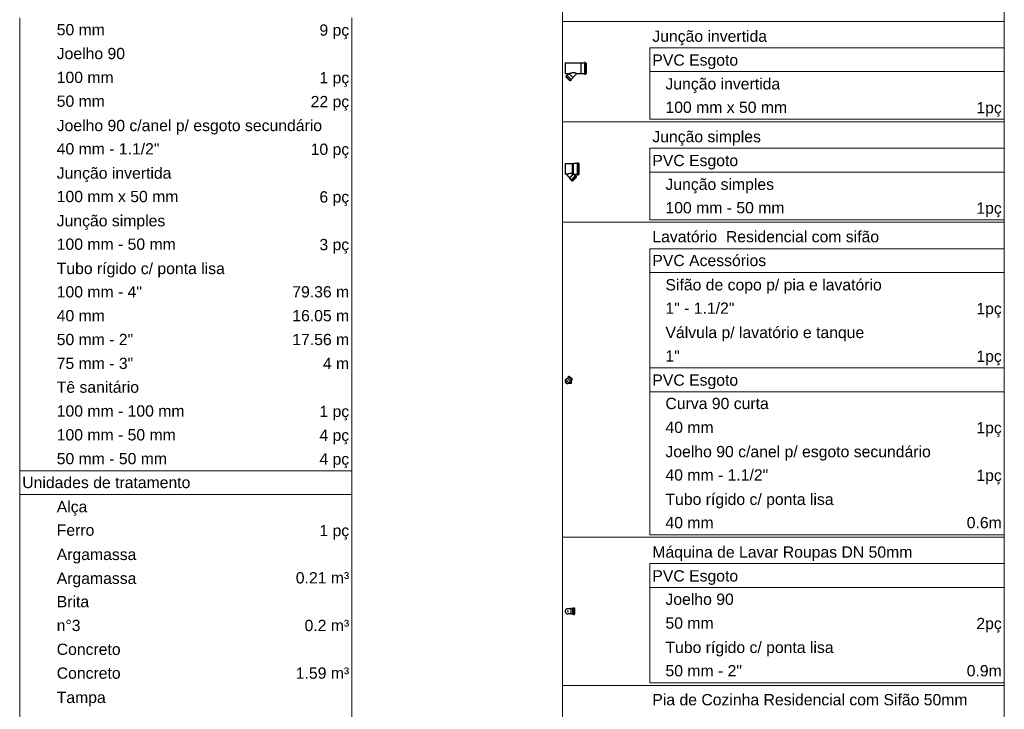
# Model space of a CAD drawing. Header units: millimetres. Extents: x 26 to 1362, y 24 to 358.
# Tile 206 of 256: x 1018 to 1027, y 333 to 340. Entities that reach past the tile are written whole.
import ezdxf

# ---------------------------------------------------------------- set-up
doc = ezdxf.new("R2010")
doc.units = ezdxf.units.MM
doc.layers.add('DI-Tabelas', color=7, linetype='Continuous', lineweight=5)
doc.layers.add('Simbolos', color=5, linetype='Continuous')
doc.layers.add('Simbolos_int', color=2, linetype='Continuous')
doc.styles.add('arial', font='arial.ttf')

msp = doc.modelspace()

# ---------------------------------------------------------------- linework, layer by layer
at = {"layer": 'DI-Tabelas'}
for p, q in [((1023.1608, 339.8953), (1023.1608, 340.8757)), ((1027.4693, 340.8757), (1027.4693, 339.8953)), ((1017.8647, 339.697), (1017.8647, 339.9296)), ((1021.1038, 339.9296), (1021.1038, 339.697)), ((1023.9858, 339.8953), (1023.1608, 339.8953)), ((1023.1608, 338.9149), (1023.1608, 339.8953)), ((1027.4693, 339.8953), (1023.9858, 339.8953)), ((1027.4693, 339.8953), (1027.4693, 338.9149)), ((1017.8647, 339.4644), (1017.8647, 339.697)), ((1021.1038, 339.697), (1021.1038, 339.4644)), ((1027.4693, 339.6377), (1024.0108, 339.6377)), ((1024.0108, 339.4051), (1024.0108, 339.6377)), ((1027.4693, 339.6377), (1027.4693, 339.4051)), ((1017.8647, 339.2318), (1017.8647, 339.4644)), ((1021.1038, 339.4644), (1021.1038, 339.2318)), ((1027.4693, 339.4051), (1024.0108, 339.4051)), ((1024.0108, 339.1725), (1024.0108, 339.4051)), ((1027.4693, 339.4051), (1027.4693, 339.1725)), ((1017.8647, 338.9992), (1017.8647, 339.2318)), ((1021.1038, 339.2318), (1021.1038, 338.9992)), ((1024.0108, 338.9399), (1024.0108, 339.1725)), ((1027.4693, 339.1725), (1027.4693, 338.9399)), ((1017.8647, 338.7666), (1017.8647, 338.9992)), ((1021.1038, 338.9992), (1021.1038, 338.7666)), ((1023.9858, 338.9149), (1023.1608, 338.9149)), ((1023.1608, 337.9345), (1023.1608, 338.9149)), ((1027.4693, 338.9149), (1023.9858, 338.9149)), ((1027.1237, 338.9399), (1024.0108, 338.9399)), ((1027.4693, 338.9399), (1027.1237, 338.9399)), ((1027.4693, 338.9149), (1027.4693, 337.9345)), ((1017.8647, 338.534), (1017.8647, 338.7666)), ((1021.1038, 338.7666), (1021.1038, 338.534)), ((1027.4693, 338.6573), (1024.0108, 338.6573)), ((1024.0108, 338.4247), (1024.0108, 338.6573)), ((1027.4693, 338.6573), (1027.4693, 338.4247)), ((1017.8647, 338.3014), (1017.8647, 338.534)), ((1021.1038, 338.534), (1021.1038, 338.3014)), ((1027.4693, 338.4247), (1024.0108, 338.4247)), ((1024.0108, 338.1921), (1024.0108, 338.4247)), ((1027.4693, 338.4247), (1027.4693, 338.1921)), ((1017.8647, 338.0688), (1017.8647, 338.3014)), ((1021.1038, 338.3014), (1021.1038, 338.0688)), ((1024.0108, 337.9595), (1024.0108, 338.1921)), ((1027.4693, 338.1921), (1027.4693, 337.9595)), ((1017.8647, 337.8362), (1017.8647, 338.0688)), ((1021.1038, 338.0688), (1021.1038, 337.8362)), ((1023.9858, 337.9345), (1023.1608, 337.9345)), ((1023.1608, 334.8607), (1023.1608, 337.9345)), ((1027.4693, 337.9345), (1023.9858, 337.9345)), ((1027.1237, 337.9595), (1024.0108, 337.9595)), ((1027.4693, 337.9595), (1027.1237, 337.9595)), ((1027.4693, 337.9345), (1027.4693, 334.8607)), ((1017.8647, 337.6036), (1017.8647, 337.8362)), ((1021.1038, 337.8362), (1021.1038, 337.6036)), ((1017.8647, 337.371), (1017.8647, 337.6036)), ((1021.1038, 337.6036), (1021.1038, 337.371)), ((1027.4693, 337.6769), (1024.0108, 337.6769)), ((1024.0108, 337.4443), (1024.0108, 337.6769)), ((1027.4693, 337.6769), (1027.4693, 337.4443)), ((1027.4693, 337.4443), (1024.0108, 337.4443)), ((1024.0108, 337.2117), (1024.0108, 337.4443)), ((1027.4693, 337.4443), (1027.4693, 337.2117)), ((1017.8647, 337.1384), (1017.8647, 337.371)), ((1021.1038, 337.371), (1021.1038, 337.1384)), ((1017.8647, 336.9058), (1017.8647, 337.1384)), ((1021.1038, 337.1384), (1021.1038, 336.9058)), ((1024.0108, 336.9791), (1024.0108, 337.2117)), ((1027.4693, 337.2117), (1027.4693, 336.9791)), ((1024.0108, 336.7465), (1024.0108, 336.9791)), ((1027.4693, 336.9791), (1027.4693, 336.7465)), ((1017.8647, 336.6732), (1017.8647, 336.9058)), ((1021.1038, 336.9058), (1021.1038, 336.6732)), ((1024.0108, 336.5139), (1024.0108, 336.7465)), ((1027.4693, 336.7465), (1027.4693, 336.5139)), ((1017.8647, 336.4406), (1017.8647, 336.6732)), ((1021.1038, 336.6732), (1021.1038, 336.4406)), ((1026.3786, 336.5139), (1024.0108, 336.5139)), ((1024.0108, 336.2813), (1024.0108, 336.5139)), ((1027.4693, 336.5139), (1026.3786, 336.5139)), ((1027.4693, 336.5139), (1027.4693, 336.2813)), ((1017.8647, 336.208), (1017.8647, 336.4406)), ((1021.1038, 336.4406), (1021.1038, 336.208)), ((1027.4693, 336.2813), (1024.0108, 336.2813)), ((1024.0108, 336.0487), (1024.0108, 336.2813)), ((1027.4693, 336.2813), (1027.4693, 336.0487)), ((1017.8647, 335.9754), (1017.8647, 336.208)), ((1021.1038, 336.208), (1021.1038, 335.9754)), ((1017.8647, 335.7428), (1017.8647, 335.9754)), ((1021.1038, 335.9754), (1021.1038, 335.7428)), ((1024.0108, 335.8161), (1024.0108, 336.0487)), ((1027.4693, 336.0487), (1027.4693, 335.8161)), ((1024.0108, 335.5835), (1024.0108, 335.8161)), ((1027.4693, 335.8161), (1027.4693, 335.5835)), ((1017.8647, 335.5102), (1017.8647, 335.7428)), ((1021.1038, 335.7428), (1021.1038, 335.5102)), ((1018.2008, 335.5102), (1017.8647, 335.5102)), ((1017.8647, 335.2776), (1017.8647, 335.5102)), ((1019.7238, 335.5102), (1018.2008, 335.5102)), ((1021.1038, 335.5102), (1019.7238, 335.5102)), ((1021.1038, 335.5102), (1021.1038, 335.2776)), ((1024.0108, 335.3509), (1024.0108, 335.5835)), ((1027.4693, 335.5835), (1027.4693, 335.3509)), ((1024.0108, 335.1183), (1024.0108, 335.3509)), ((1027.4693, 335.3509), (1027.4693, 335.1183)), ((1021.1038, 335.2776), (1017.8647, 335.2776)), ((1017.8647, 335.045), (1017.8647, 335.2776)), ((1021.1038, 335.2776), (1021.1038, 335.045)), ((1024.0108, 334.8857), (1024.0108, 335.1183)), ((1027.4693, 335.1183), (1027.4693, 334.8857)), ((1017.8647, 334.8124), (1017.8647, 335.045)), ((1021.1038, 335.045), (1021.1038, 334.8124)), ((1023.9858, 334.8607), (1023.1608, 334.8607)), ((1023.1608, 333.4151), (1023.1608, 334.8607)), ((1027.4693, 334.8607), (1023.9858, 334.8607)), ((1026.3786, 334.8857), (1024.0108, 334.8857)), ((1027.4693, 334.8857), (1026.3786, 334.8857)), ((1027.4693, 334.8607), (1027.4693, 333.4151)), ((1017.8647, 334.5798), (1017.8647, 334.8124)), ((1021.1038, 334.8124), (1021.1038, 334.5798)), ((1017.8647, 334.3472), (1017.8647, 334.5798)), ((1021.1038, 334.5798), (1021.1038, 334.3472)), ((1027.4693, 334.6031), (1024.0108, 334.6031)), ((1024.0108, 334.3705), (1024.0108, 334.6031)), ((1027.4693, 334.6031), (1027.4693, 334.3705)), ((1017.8647, 334.1146), (1017.8647, 334.3472)), ((1021.1038, 334.3472), (1021.1038, 334.1146)), ((1027.4693, 334.3705), (1024.0108, 334.3705)), ((1024.0108, 334.1379), (1024.0108, 334.3705)), ((1027.4693, 334.3705), (1027.4693, 334.1379)), ((1017.8647, 333.882), (1017.8647, 334.1146)), ((1021.1038, 334.1146), (1021.1038, 333.882)), ((1024.0108, 333.9053), (1024.0108, 334.1379)), ((1027.4693, 334.1379), (1027.4693, 333.9053)), ((1017.8647, 333.6494), (1017.8647, 333.882)), ((1021.1038, 333.882), (1021.1038, 333.6494)), ((1024.0108, 333.6727), (1024.0108, 333.9053)), ((1027.4693, 333.9053), (1027.4693, 333.6727)), ((1024.0108, 333.4401), (1024.0108, 333.6727)), ((1027.4693, 333.6727), (1027.4693, 333.4401)), ((1017.8647, 333.4168), (1017.8647, 333.6494)), ((1021.1038, 333.6494), (1021.1038, 333.4168)), ((1017.8647, 333.1842), (1017.8647, 333.4168)), ((1021.1038, 333.4168), (1021.1038, 333.1842)), ((1023.9858, 333.4151), (1023.1608, 333.4151)), ((1023.1608, 330.8065), (1023.1608, 333.4151)), ((1027.4693, 333.4151), (1023.9858, 333.4151)), ((1026.3371, 333.4401), (1024.0108, 333.4401)), ((1027.4693, 333.4401), (1026.3371, 333.4401)), ((1027.4693, 333.4151), (1027.4693, 330.8065)), ((1017.8647, 332.9516), (1017.8647, 333.1842)), ((1021.1038, 333.1842), (1021.1038, 332.9516))]:
    msp.add_line(p, q, dxfattribs=at)
at = {"layer": 'Simbolos', "color": 7}
for p, q in [((1023.3376, 339.4867), (1023.1858, 339.4867)), ((1023.1858, 339.4867), (1023.1858, 339.3851)), ((1023.3401, 339.4892), (1023.3376, 339.4867)), ((1023.3719, 339.4892), (1023.3401, 339.4892)), ((1023.3731, 339.4927), (1023.3729, 339.4901)), ((1023.3836, 339.4936), (1023.3741, 339.4936)), ((1023.3846, 339.4928), (1023.3853, 339.4899)), ((1023.3908, 339.4892), (1023.3863, 339.4892)), ((1023.3908, 339.4892), (1023.3908, 339.3827)), ((1023.2233, 339.3851), (1023.1858, 339.3851)), ((1023.1931, 339.3553), (1023.1962, 339.3584)), ((1023.2318, 339.3167), (1023.1931, 339.3553)), ((1023.1948, 339.3623), (1023.1963, 339.3596)), ((1023.1949, 339.3635), (1023.2011, 339.3697)), ((1023.2025, 339.3697), (1023.2045, 339.368)), ((1023.2059, 339.3681), (1023.221, 339.3833)), ((1023.221, 339.3833), (1023.2239, 339.3833)), ((1023.2239, 339.3833), (1023.224, 339.3834)), ((1023.2445, 339.3294), (1023.2597, 339.3446)), ((1023.2597, 339.3474), (1023.2971, 339.3848)), ((1023.2597, 339.3446), (1023.2597, 339.3474)), ((1023.3376, 339.3851), (1023.2978, 339.3851)), ((1023.3401, 339.3827), (1023.3376, 339.3851)), ((1023.3719, 339.3827), (1023.3401, 339.3827)), ((1023.3731, 339.3792), (1023.3729, 339.3818)), ((1023.3836, 339.3783), (1023.3741, 339.3783)), ((1023.3846, 339.379), (1023.3853, 339.3819)), ((1023.3908, 339.3827), (1023.3863, 339.3827)), ((1023.2318, 339.3167), (1023.2348, 339.3197)), ((1023.2387, 339.3184), (1023.236, 339.3199)), ((1023.2399, 339.3185), (1023.2461, 339.3247)), ((1023.2462, 339.3261), (1023.2445, 339.3281)), ((1023.2577, 338.5047), (1023.1858, 338.5047)), ((1023.1858, 338.5047), (1023.1858, 338.4031)), ((1023.258, 338.5049), (1023.186, 338.5049)), ((1023.186, 338.5049), (1023.186, 338.4033)), ((1023.2577, 338.5047), (1023.2579, 338.5062)), ((1023.2608, 338.5062), (1023.2579, 338.5062)), ((1023.258, 338.5049), (1023.2581, 338.5064)), ((1023.2611, 338.5064), (1023.2581, 338.5064)), ((1023.2609, 338.5047), (1023.2608, 338.5062)), ((1023.2671, 338.5047), (1023.2609, 338.5047)), ((1023.2612, 338.5049), (1023.2611, 338.5064)), ((1023.2674, 338.5049), (1023.2612, 338.5049)), ((1023.2696, 338.5071), (1023.2671, 338.5047)), ((1023.2698, 338.5074), (1023.2674, 338.5049)), ((1023.3014, 338.5071), (1023.2696, 338.5071)), ((1023.3017, 338.5074), (1023.2698, 338.5074)), ((1023.3026, 338.5106), (1023.3024, 338.508)), ((1023.3029, 338.5109), (1023.3027, 338.5083)), ((1023.3131, 338.5115), (1023.3036, 338.5115)), ((1023.3133, 338.5118), (1023.3039, 338.5118)), ((1023.3141, 338.5108), (1023.3148, 338.5079)), ((1023.3143, 338.511), (1023.3151, 338.5081)), ((1023.3203, 338.5071), (1023.3158, 338.5071)), ((1023.3205, 338.5074), (1023.3161, 338.5074)), ((1023.3203, 338.5071), (1023.3203, 338.4006)), ((1023.3205, 338.5074), (1023.3205, 338.4009)), ((1023.1947, 338.4031), (1023.1858, 338.4031)), ((1023.195, 338.4033), (1023.186, 338.4033)), ((1023.2293, 338.3684), (1023.1947, 338.4031)), ((1023.2296, 338.3687), (1023.195, 338.4033)), ((1023.296, 338.3763), (1023.2573, 338.3377)), ((1023.2962, 338.3766), (1023.2575, 338.3379)), ((1023.2832, 338.3891), (1023.2734, 338.3989)), ((1023.2834, 338.3894), (1023.2736, 338.3992)), ((1023.3014, 338.4006), (1023.2741, 338.4006)), ((1023.3017, 338.4009), (1023.2743, 338.4009)), ((1023.2866, 338.3907), (1023.2845, 338.389)), ((1023.2868, 338.391), (1023.2848, 338.3893)), ((1023.2941, 338.3845), (1023.2879, 338.3907)), ((1023.2944, 338.3847), (1023.2882, 338.3909)), ((1023.2943, 338.3833), (1023.2927, 338.3806)), ((1023.296, 338.3763), (1023.2929, 338.3794)), ((1023.2945, 338.3835), (1023.293, 338.3809)), ((1023.2962, 338.3766), (1023.2931, 338.3797)), ((1023.3026, 338.3971), (1023.3024, 338.3997)), ((1023.3029, 338.3974), (1023.3027, 338.4)), ((1023.3131, 338.3962), (1023.3036, 338.3962)), ((1023.3133, 338.3965), (1023.3039, 338.3965)), ((1023.3141, 338.397), (1023.3148, 338.3999)), ((1023.3143, 338.3972), (1023.3151, 338.4001)), ((1023.3203, 338.4006), (1023.3158, 338.4006)), ((1023.3205, 338.4009), (1023.3161, 338.4009)), ((1023.2293, 338.3656), (1023.2293, 338.3684)), ((1023.2445, 338.3504), (1023.2293, 338.3656)), ((1023.2296, 338.3659), (1023.2296, 338.3687)), ((1023.2448, 338.3507), (1023.2296, 338.3659)), ((1023.2429, 338.3471), (1023.2446, 338.3491)), ((1023.2491, 338.3395), (1023.2429, 338.3457)), ((1023.2431, 338.3473), (1023.2448, 338.3493)), ((1023.2494, 338.3398), (1023.2432, 338.346)), ((1023.2503, 338.3394), (1023.253, 338.3409)), ((1023.2506, 338.3396), (1023.2533, 338.3411)), ((1023.2573, 338.3377), (1023.2542, 338.3407)), ((1023.2575, 338.3379), (1023.2545, 338.341)), ((1023.1937, 336.3992), (1023.2006, 336.4061)), ((1023.2006, 336.4061), (1023.2071, 336.4126)), ((1023.2172, 336.4247), (1023.2071, 336.4147)), ((1023.2071, 336.4147), (1023.2071, 336.4126)), ((1023.2199, 336.4317), (1023.2165, 336.4283)), ((1023.2165, 336.427), (1023.2172, 336.4261)), ((1023.218, 336.364), (1023.226, 336.364)), ((1023.2211, 336.4319), (1023.2225, 336.4311)), ((1023.2228, 336.37), (1023.2297, 336.3769)), ((1023.2259, 336.4334), (1023.2237, 336.4312)), ((1023.2571, 336.4022), (1023.2259, 336.4334)), ((1023.2272, 336.3628), (1023.226, 336.364)), ((1023.2422, 336.3628), (1023.2272, 336.3628)), ((1023.2297, 336.3769), (1023.2363, 336.3835)), ((1023.2383, 336.3835), (1023.2363, 336.3835)), ((1023.2484, 336.3935), (1023.2383, 336.3835)), ((1023.2432, 336.3618), (1023.2422, 336.3628)), ((1023.2472, 336.3618), (1023.2432, 336.3618)), ((1023.2472, 336.3618), (1023.2472, 336.3924)), ((1023.2506, 336.3928), (1023.2497, 336.3936)), ((1023.2553, 336.3963), (1023.252, 336.3929)), ((1023.2555, 336.3975), (1023.2547, 336.3988)), ((1023.2571, 336.4022), (1023.2549, 336.4)), ((1023.2397, 334.1633), (1023.2145, 334.1633)), ((1023.2415, 334.1651), (1023.2397, 334.1633)), ((1023.2583, 334.1651), (1023.2415, 334.1651)), ((1023.2585, 334.1653), (1023.2583, 334.1651)), ((1023.2632, 334.1653), (1023.2585, 334.1653)), ((1023.2644, 334.1688), (1023.2642, 334.1662)), ((1023.2742, 334.1697), (1023.2654, 334.1697)), ((1023.2752, 334.169), (1023.276, 334.166)), ((1023.2813, 334.1653), (1023.2769, 334.1653)), ((1023.2813, 334.1106), (1023.2813, 334.1653)), ((1023.2397, 334.1126), (1023.2145, 334.1126)), ((1023.2415, 334.1108), (1023.2397, 334.1126)), ((1023.2583, 334.1108), (1023.2415, 334.1108)), ((1023.2585, 334.1106), (1023.2583, 334.1108)), ((1023.2632, 334.1106), (1023.2585, 334.1106)), ((1023.2644, 334.107), (1023.2642, 334.1097)), ((1023.2742, 334.1061), (1023.2654, 334.1061)), ((1023.2752, 334.1069), (1023.276, 334.1098)), ((1023.2813, 334.1106), (1023.2769, 334.1106))]:
    msp.add_line(p, q, dxfattribs=at)
for points in [[(1023.3719, 339.4892), (1023.3721, 339.4892), (1023.3722, 339.4892), (1023.3724, 339.4893), (1023.3725, 339.4894), (1023.3726, 339.4895), (1023.3727, 339.4896), (1023.3728, 339.4898), (1023.3729, 339.4899), (1023.3729, 339.4901)], [(1023.3741, 339.4936), (1023.374, 339.4936), (1023.3738, 339.4935), (1023.3737, 339.4934), (1023.3735, 339.4934), (1023.3734, 339.4932), (1023.3733, 339.4931), (1023.3732, 339.493), (1023.3732, 339.4928), (1023.3731, 339.4927)], [(1023.3846, 339.4928), (1023.3845, 339.493), (1023.3844, 339.4931), (1023.3844, 339.4932), (1023.3843, 339.4933), (1023.3841, 339.4934), (1023.384, 339.4935), (1023.3839, 339.4935), (1023.3837, 339.4936), (1023.3836, 339.4936)], [(1023.3853, 339.4899), (1023.3854, 339.4898), (1023.3855, 339.4896), (1023.3855, 339.4895), (1023.3856, 339.4894), (1023.3858, 339.4893), (1023.3859, 339.4893), (1023.386, 339.4892), (1023.3862, 339.4892), (1023.3863, 339.4892)], [(1023.1949, 339.3635), (1023.1948, 339.3634), (1023.1948, 339.3633), (1023.1947, 339.3631), (1023.1947, 339.363), (1023.1946, 339.3628), (1023.1946, 339.3627), (1023.1947, 339.3625), (1023.1947, 339.3624), (1023.1948, 339.3623)], [(1023.1962, 339.3584), (1023.1962, 339.3585), (1023.1963, 339.3586), (1023.1964, 339.3588), (1023.1964, 339.3589), (1023.1964, 339.3591), (1023.1964, 339.3592), (1023.1964, 339.3593), (1023.1964, 339.3595), (1023.1963, 339.3596)], [(1023.2025, 339.3697), (1023.2023, 339.3698), (1023.2022, 339.3699), (1023.202, 339.37), (1023.2019, 339.37), (1023.2017, 339.37), (1023.2015, 339.3699), (1023.2014, 339.3699), (1023.2013, 339.3698), (1023.2011, 339.3697)], [(1023.2045, 339.368), (1023.2046, 339.368), (1023.2048, 339.3679), (1023.2049, 339.3678), (1023.2051, 339.3678), (1023.2053, 339.3678), (1023.2054, 339.3679), (1023.2056, 339.3679), (1023.2057, 339.368), (1023.2059, 339.3681)], [(1023.224, 339.3834), (1023.2241, 339.3835), (1023.2241, 339.3836), (1023.2242, 339.3837), (1023.2242, 339.3839), (1023.2243, 339.384), (1023.2243, 339.3841), (1023.2243, 339.3842), (1023.2242, 339.3844), (1023.2242, 339.3845), (1023.2241, 339.3846), (1023.2241, 339.3847), (1023.224, 339.3848), (1023.2239, 339.3849), (1023.2238, 339.385), (1023.2237, 339.385), (1023.2235, 339.3851), (1023.2234, 339.3851), (1023.2233, 339.3851)], [(1023.2978, 339.3851), (1023.2977, 339.3851), (1023.2976, 339.3851), (1023.2975, 339.3851), (1023.2975, 339.3851), (1023.2974, 339.385), (1023.2973, 339.385), (1023.2972, 339.3849), (1023.2972, 339.3849), (1023.2971, 339.3848)], [(1023.3729, 339.3818), (1023.3729, 339.3819), (1023.3728, 339.3821), (1023.3727, 339.3822), (1023.3726, 339.3823), (1023.3725, 339.3825), (1023.3724, 339.3825), (1023.3722, 339.3826), (1023.3721, 339.3827), (1023.3719, 339.3827)], [(1023.3731, 339.3792), (1023.3732, 339.379), (1023.3732, 339.3789), (1023.3733, 339.3787), (1023.3734, 339.3786), (1023.3735, 339.3785), (1023.3737, 339.3784), (1023.3738, 339.3783), (1023.374, 339.3783), (1023.3741, 339.3783)], [(1023.3836, 339.3783), (1023.3837, 339.3783), (1023.3839, 339.3783), (1023.384, 339.3784), (1023.3841, 339.3784), (1023.3843, 339.3785), (1023.3844, 339.3786), (1023.3844, 339.3787), (1023.3845, 339.3789), (1023.3846, 339.379)], [(1023.3863, 339.3827), (1023.3862, 339.3827), (1023.386, 339.3826), (1023.3859, 339.3826), (1023.3858, 339.3825), (1023.3856, 339.3824), (1023.3855, 339.3823), (1023.3855, 339.3822), (1023.3854, 339.3821), (1023.3853, 339.3819)], [(1023.236, 339.3199), (1023.2359, 339.32), (1023.2358, 339.32), (1023.2356, 339.32), (1023.2355, 339.32), (1023.2353, 339.32), (1023.2352, 339.32), (1023.2351, 339.3199), (1023.2349, 339.3198), (1023.2348, 339.3197)], [(1023.2387, 339.3184), (1023.2388, 339.3183), (1023.239, 339.3183), (1023.2391, 339.3182), (1023.2393, 339.3182), (1023.2394, 339.3182), (1023.2395, 339.3183), (1023.2397, 339.3183), (1023.2398, 339.3184), (1023.2399, 339.3185)], [(1023.2445, 339.3294), (1023.2444, 339.3293), (1023.2443, 339.3292), (1023.2443, 339.329), (1023.2442, 339.3289), (1023.2442, 339.3287), (1023.2443, 339.3285), (1023.2443, 339.3284), (1023.2444, 339.3282), (1023.2445, 339.3281)], [(1023.2461, 339.3247), (1023.2462, 339.3248), (1023.2463, 339.325), (1023.2464, 339.3251), (1023.2464, 339.3253), (1023.2464, 339.3255), (1023.2464, 339.3256), (1023.2463, 339.3258), (1023.2463, 339.3259), (1023.2462, 339.3261)], [(1023.3014, 338.5071), (1023.3016, 338.5071), (1023.3017, 338.5072), (1023.3019, 338.5072), (1023.302, 338.5073), (1023.3022, 338.5074), (1023.3023, 338.5076), (1023.3023, 338.5077), (1023.3024, 338.5079), (1023.3024, 338.508)], [(1023.3017, 338.5074), (1023.3018, 338.5074), (1023.302, 338.5074), (1023.3021, 338.5075), (1023.3023, 338.5076), (1023.3024, 338.5077), (1023.3025, 338.5078), (1023.3026, 338.508), (1023.3026, 338.5081), (1023.3027, 338.5083)], [(1023.3036, 338.5115), (1023.3035, 338.5115), (1023.3033, 338.5115), (1023.3032, 338.5114), (1023.303, 338.5113), (1023.3029, 338.5112), (1023.3028, 338.5111), (1023.3027, 338.5109), (1023.3027, 338.5108), (1023.3026, 338.5106)], [(1023.3039, 338.5118), (1023.3037, 338.5118), (1023.3036, 338.5117), (1023.3034, 338.5116), (1023.3033, 338.5116), (1023.3032, 338.5114), (1023.303, 338.5113), (1023.303, 338.5112), (1023.3029, 338.511), (1023.3029, 338.5109)], [(1023.3141, 338.5108), (1023.314, 338.5109), (1023.3139, 338.511), (1023.3139, 338.5112), (1023.3138, 338.5113), (1023.3136, 338.5114), (1023.3135, 338.5114), (1023.3134, 338.5115), (1023.3132, 338.5115), (1023.3131, 338.5115)], [(1023.3143, 338.511), (1023.3143, 338.5112), (1023.3142, 338.5113), (1023.3141, 338.5114), (1023.314, 338.5115), (1023.3139, 338.5116), (1023.3138, 338.5117), (1023.3136, 338.5117), (1023.3135, 338.5118), (1023.3133, 338.5118)], [(1023.3148, 338.5079), (1023.3149, 338.5077), (1023.315, 338.5076), (1023.315, 338.5075), (1023.3151, 338.5074), (1023.3153, 338.5073), (1023.3154, 338.5072), (1023.3155, 338.5072), (1023.3157, 338.5071), (1023.3158, 338.5071)], [(1023.3151, 338.5081), (1023.3151, 338.508), (1023.3152, 338.5078), (1023.3153, 338.5077), (1023.3154, 338.5076), (1023.3155, 338.5075), (1023.3156, 338.5075), (1023.3158, 338.5074), (1023.3159, 338.5074), (1023.3161, 338.5074)], [(1023.1955, 338.4026), (1023.1955, 338.4027), (1023.1954, 338.4028), (1023.1953, 338.4029), (1023.1952, 338.4029), (1023.1951, 338.403), (1023.195, 338.403), (1023.1949, 338.403), (1023.1948, 338.4031), (1023.1947, 338.4031)], [(1023.1958, 338.4029), (1023.1957, 338.403), (1023.1956, 338.403), (1023.1956, 338.4031), (1023.1955, 338.4032), (1023.1954, 338.4032), (1023.1953, 338.4033), (1023.1952, 338.4033), (1023.1951, 338.4033), (1023.195, 338.4033)], [(1023.2741, 338.4006), (1023.274, 338.4006), (1023.2738, 338.4006), (1023.2737, 338.4005), (1023.2736, 338.4005), (1023.2735, 338.4004), (1023.2734, 338.4003), (1023.2733, 338.4002), (1023.2732, 338.4001), (1023.2732, 338.4), (1023.2731, 338.3999), (1023.2731, 338.3997), (1023.2731, 338.3996), (1023.2731, 338.3995), (1023.2731, 338.3994), (1023.2732, 338.3992), (1023.2732, 338.3991), (1023.2733, 338.399), (1023.2734, 338.3989)], [(1023.2743, 338.4009), (1023.2742, 338.4009), (1023.2741, 338.4008), (1023.274, 338.4008), (1023.2738, 338.4007), (1023.2737, 338.4007), (1023.2736, 338.4006), (1023.2736, 338.4005), (1023.2735, 338.4004), (1023.2734, 338.4002), (1023.2734, 338.4001), (1023.2734, 338.4), (1023.2733, 338.3999), (1023.2734, 338.3997), (1023.2734, 338.3996), (1023.2734, 338.3995), (1023.2735, 338.3994), (1023.2736, 338.3993), (1023.2736, 338.3992)], [(1023.2832, 338.3891), (1023.2833, 338.389), (1023.2835, 338.3889), (1023.2836, 338.3889), (1023.2838, 338.3888), (1023.2839, 338.3888), (1023.2841, 338.3888), (1023.2843, 338.3889), (1023.2844, 338.389), (1023.2845, 338.389)], [(1023.2834, 338.3894), (1023.2836, 338.3893), (1023.2837, 338.3892), (1023.2839, 338.3891), (1023.284, 338.3891), (1023.2842, 338.3891), (1023.2843, 338.3891), (1023.2845, 338.3891), (1023.2847, 338.3892), (1023.2848, 338.3893)], [(1023.2879, 338.3907), (1023.2878, 338.3908), (1023.2876, 338.3909), (1023.2875, 338.3909), (1023.2873, 338.391), (1023.2872, 338.391), (1023.287, 338.391), (1023.2868, 338.3909), (1023.2867, 338.3908), (1023.2866, 338.3907)], [(1023.2882, 338.3909), (1023.288, 338.391), (1023.2879, 338.3911), (1023.2877, 338.3912), (1023.2876, 338.3912), (1023.2874, 338.3912), (1023.2873, 338.3912), (1023.2871, 338.3912), (1023.2869, 338.3911), (1023.2868, 338.391)], [(1023.2927, 338.3806), (1023.2927, 338.3805), (1023.2926, 338.3803), (1023.2926, 338.3802), (1023.2926, 338.3801), (1023.2926, 338.3799), (1023.2927, 338.3798), (1023.2927, 338.3796), (1023.2928, 338.3795), (1023.2929, 338.3794)], [(1023.293, 338.3809), (1023.2929, 338.3807), (1023.2929, 338.3806), (1023.2928, 338.3805), (1023.2928, 338.3803), (1023.2929, 338.3802), (1023.2929, 338.38), (1023.293, 338.3799), (1023.293, 338.3798), (1023.2931, 338.3797)], [(1023.2943, 338.3833), (1023.2943, 338.3834), (1023.2944, 338.3835), (1023.2944, 338.3837), (1023.2944, 338.3838), (1023.2944, 338.384), (1023.2943, 338.3841), (1023.2943, 338.3843), (1023.2942, 338.3844), (1023.2941, 338.3845)], [(1023.2945, 338.3835), (1023.2946, 338.3837), (1023.2946, 338.3838), (1023.2947, 338.3839), (1023.2947, 338.3841), (1023.2946, 338.3842), (1023.2946, 338.3844), (1023.2945, 338.3845), (1023.2945, 338.3846), (1023.2944, 338.3847)], [(1023.3024, 338.3997), (1023.3024, 338.3999), (1023.3023, 338.4), (1023.3023, 338.4002), (1023.3022, 338.4003), (1023.302, 338.4004), (1023.3019, 338.4005), (1023.3017, 338.4006), (1023.3016, 338.4006), (1023.3014, 338.4006)], [(1023.3027, 338.4), (1023.3026, 338.4001), (1023.3026, 338.4003), (1023.3025, 338.4004), (1023.3024, 338.4005), (1023.3023, 338.4007), (1023.3021, 338.4007), (1023.302, 338.4008), (1023.3018, 338.4009), (1023.3017, 338.4009)], [(1023.3026, 338.3971), (1023.3027, 338.397), (1023.3027, 338.3968), (1023.3028, 338.3967), (1023.3029, 338.3965), (1023.303, 338.3964), (1023.3032, 338.3963), (1023.3033, 338.3963), (1023.3035, 338.3962), (1023.3036, 338.3962)], [(1023.3029, 338.3974), (1023.3029, 338.3972), (1023.303, 338.3971), (1023.303, 338.3969), (1023.3032, 338.3968), (1023.3033, 338.3967), (1023.3034, 338.3966), (1023.3036, 338.3965), (1023.3037, 338.3965), (1023.3039, 338.3965)], [(1023.3131, 338.3962), (1023.3132, 338.3962), (1023.3134, 338.3963), (1023.3135, 338.3963), (1023.3136, 338.3964), (1023.3138, 338.3965), (1023.3139, 338.3966), (1023.3139, 338.3967), (1023.314, 338.3968), (1023.3141, 338.397)], [(1023.3133, 338.3965), (1023.3135, 338.3965), (1023.3136, 338.3965), (1023.3138, 338.3966), (1023.3139, 338.3966), (1023.314, 338.3967), (1023.3141, 338.3968), (1023.3142, 338.3969), (1023.3143, 338.3971), (1023.3143, 338.3972)], [(1023.3158, 338.4006), (1023.3157, 338.4006), (1023.3155, 338.4006), (1023.3154, 338.4005), (1023.3153, 338.4005), (1023.3151, 338.4004), (1023.315, 338.4003), (1023.315, 338.4001), (1023.3149, 338.4), (1023.3148, 338.3999)], [(1023.3161, 338.4009), (1023.3159, 338.4009), (1023.3158, 338.4008), (1023.3156, 338.4008), (1023.3155, 338.4007), (1023.3154, 338.4006), (1023.3153, 338.4005), (1023.3152, 338.4004), (1023.3151, 338.4003), (1023.3151, 338.4001)], [(1023.2429, 338.3471), (1023.2428, 338.3469), (1023.2427, 338.3468), (1023.2427, 338.3466), (1023.2426, 338.3465), (1023.2427, 338.3463), (1023.2427, 338.3461), (1023.2427, 338.346), (1023.2428, 338.3458), (1023.2429, 338.3457)], [(1023.2431, 338.3473), (1023.243, 338.3472), (1023.243, 338.347), (1023.2429, 338.3469), (1023.2429, 338.3467), (1023.2429, 338.3465), (1023.2429, 338.3464), (1023.243, 338.3462), (1023.2431, 338.3461), (1023.2432, 338.346)], [(1023.2446, 338.3491), (1023.2447, 338.3492), (1023.2447, 338.3494), (1023.2448, 338.3495), (1023.2448, 338.3497), (1023.2448, 338.3498), (1023.2448, 338.35), (1023.2447, 338.3502), (1023.2446, 338.3503), (1023.2445, 338.3504)], [(1023.2448, 338.3493), (1023.2449, 338.3495), (1023.245, 338.3496), (1023.245, 338.3498), (1023.2451, 338.3499), (1023.245, 338.3501), (1023.245, 338.3503), (1023.245, 338.3504), (1023.2449, 338.3505), (1023.2448, 338.3507)], [(1023.2491, 338.3395), (1023.2492, 338.3394), (1023.2494, 338.3393), (1023.2495, 338.3393), (1023.2496, 338.3392), (1023.2498, 338.3392), (1023.2499, 338.3392), (1023.2501, 338.3392), (1023.2502, 338.3393), (1023.2503, 338.3393)], [(1023.2494, 338.3398), (1023.2495, 338.3397), (1023.2496, 338.3396), (1023.2498, 338.3395), (1023.2499, 338.3395), (1023.25, 338.3395), (1023.2502, 338.3395), (1023.2503, 338.3395), (1023.2505, 338.3395), (1023.2506, 338.3396)], [(1023.2542, 338.3407), (1023.2541, 338.3408), (1023.254, 338.3409), (1023.2538, 338.341), (1023.2537, 338.341), (1023.2536, 338.341), (1023.2534, 338.341), (1023.2533, 338.341), (1023.2531, 338.341), (1023.253, 338.3409)], [(1023.2545, 338.341), (1023.2544, 338.3411), (1023.2542, 338.3412), (1023.2541, 338.3412), (1023.254, 338.3413), (1023.2538, 338.3413), (1023.2537, 338.3413), (1023.2535, 338.3412), (1023.2534, 338.3412), (1023.2533, 338.3411)], [(1023.1937, 336.3992), (1023.1914, 336.3964), (1023.1896, 336.3933), (1023.1883, 336.3899), (1023.1877, 336.3864), (1023.1877, 336.3828), (1023.1883, 336.3793), (1023.1896, 336.3759), (1023.1914, 336.3728), (1023.1937, 336.37), (1023.1964, 336.3677), (1023.1995, 336.3659), (1023.2029, 336.3647), (1023.2064, 336.3641), (1023.21, 336.3641), (1023.2136, 336.3647), (1023.2169, 336.3659), (1023.22, 336.3677), (1023.2228, 336.37)], [(1023.2165, 336.4283), (1023.2164, 336.4282), (1023.2163, 336.428), (1023.2163, 336.4279), (1023.2162, 336.4277), (1023.2162, 336.4276), (1023.2163, 336.4274), (1023.2163, 336.4272), (1023.2164, 336.4271), (1023.2165, 336.427)], [(1023.2172, 336.4247), (1023.2173, 336.4248), (1023.2174, 336.425), (1023.2174, 336.4251), (1023.2175, 336.4253), (1023.2175, 336.4255), (1023.2174, 336.4256), (1023.2174, 336.4258), (1023.2173, 336.4259), (1023.2172, 336.4261)], [(1023.2211, 336.4319), (1023.221, 336.4319), (1023.2208, 336.432), (1023.2207, 336.432), (1023.2206, 336.432), (1023.2204, 336.432), (1023.2203, 336.4319), (1023.2201, 336.4319), (1023.22, 336.4318), (1023.2199, 336.4317)], [(1023.2225, 336.4311), (1023.2226, 336.431), (1023.2227, 336.431), (1023.2229, 336.4309), (1023.223, 336.4309), (1023.2232, 336.431), (1023.2233, 336.431), (1023.2234, 336.4311), (1023.2236, 336.4311), (1023.2237, 336.4312)], [(1023.2497, 336.3936), (1023.2496, 336.3937), (1023.2494, 336.3938), (1023.2493, 336.3938), (1023.2491, 336.3938), (1023.2489, 336.3938), (1023.2488, 336.3938), (1023.2486, 336.3937), (1023.2485, 336.3936), (1023.2484, 336.3935)], [(1023.2506, 336.3928), (1023.2507, 336.3927), (1023.2509, 336.3927), (1023.251, 336.3926), (1023.2512, 336.3926), (1023.2514, 336.3926), (1023.2515, 336.3926), (1023.2517, 336.3927), (1023.2518, 336.3928), (1023.252, 336.3929)], [(1023.2549, 336.4), (1023.2548, 336.3999), (1023.2547, 336.3998), (1023.2546, 336.3997), (1023.2546, 336.3995), (1023.2546, 336.3994), (1023.2546, 336.3992), (1023.2546, 336.3991), (1023.2546, 336.399), (1023.2547, 336.3988)], [(1023.2553, 336.3963), (1023.2554, 336.3964), (1023.2555, 336.3965), (1023.2556, 336.3966), (1023.2556, 336.3968), (1023.2556, 336.3969), (1023.2556, 336.3971), (1023.2556, 336.3972), (1023.2556, 336.3973), (1023.2555, 336.3975)], [(1023.2145, 334.1633), (1023.2113, 334.1635), (1023.2081, 334.1633), (1023.2049, 334.1627), (1023.2019, 334.1617), (1023.199, 334.1603), (1023.1963, 334.1586), (1023.1938, 334.1565), (1023.1916, 334.1542), (1023.1897, 334.1516), (1023.1882, 334.1488), (1023.187, 334.1458), (1023.1862, 334.1427), (1023.1858, 334.1395), (1023.1858, 334.1363), (1023.1862, 334.1331), (1023.187, 334.13), (1023.1882, 334.127), (1023.1897, 334.1242), (1023.1916, 334.1216), (1023.1938, 334.1193), (1023.1963, 334.1172), (1023.199, 334.1155), (1023.2019, 334.1142), (1023.2049, 334.1132), (1023.2081, 334.1126), (1023.2113, 334.1124), (1023.2145, 334.1126)], [(1023.2632, 334.1653), (1023.2634, 334.1653), (1023.2635, 334.1653), (1023.2637, 334.1654), (1023.2638, 334.1655), (1023.2639, 334.1656), (1023.264, 334.1657), (1023.2641, 334.1659), (1023.2642, 334.166), (1023.2642, 334.1662)], [(1023.2654, 334.1697), (1023.2653, 334.1697), (1023.2651, 334.1697), (1023.265, 334.1696), (1023.2648, 334.1695), (1023.2647, 334.1694), (1023.2646, 334.1693), (1023.2645, 334.1691), (1023.2645, 334.169), (1023.2644, 334.1688)], [(1023.2752, 334.169), (1023.2751, 334.1691), (1023.275, 334.1692), (1023.275, 334.1694), (1023.2749, 334.1695), (1023.2747, 334.1695), (1023.2746, 334.1696), (1023.2745, 334.1697), (1023.2743, 334.1697), (1023.2742, 334.1697)], [(1023.276, 334.166), (1023.276, 334.1659), (1023.2761, 334.1657), (1023.2762, 334.1656), (1023.2763, 334.1655), (1023.2764, 334.1654), (1023.2765, 334.1654), (1023.2766, 334.1653), (1023.2768, 334.1653), (1023.2769, 334.1653)], [(1023.2642, 334.1096), (1023.2642, 334.1098), (1023.2641, 334.11), (1023.264, 334.1101), (1023.2639, 334.1102), (1023.2638, 334.1104), (1023.2637, 334.1104), (1023.2635, 334.1105), (1023.2634, 334.1105), (1023.2632, 334.1106)], [(1023.2644, 334.107), (1023.2645, 334.1069), (1023.2645, 334.1067), (1023.2646, 334.1066), (1023.2647, 334.1064), (1023.2648, 334.1063), (1023.265, 334.1062), (1023.2651, 334.1062), (1023.2653, 334.1061), (1023.2654, 334.1061)], [(1023.2742, 334.1061), (1023.2743, 334.1061), (1023.2745, 334.1062), (1023.2746, 334.1062), (1023.2747, 334.1063), (1023.2749, 334.1064), (1023.275, 334.1065), (1023.275, 334.1066), (1023.2751, 334.1067), (1023.2752, 334.1069)], [(1023.2769, 334.1106), (1023.2768, 334.1106), (1023.2766, 334.1105), (1023.2765, 334.1105), (1023.2764, 334.1104), (1023.2763, 334.1103), (1023.2762, 334.1102), (1023.2761, 334.1101), (1023.276, 334.11), (1023.276, 334.1098)]]:
    msp.add_lwpolyline(points, dxfattribs=at)
at = {"layer": 'Simbolos_int', "color": 7}
for p, q in [((1023.3376, 339.4867), (1023.3376, 339.3851)), ((1023.3728, 339.4892), (1023.3728, 339.3827)), ((1023.3855, 339.4892), (1023.3855, 339.3827)), ((1023.2354, 339.3203), (1023.1967, 339.359)), ((1023.2439, 339.3288), (1023.2052, 339.3675)), ((1023.2239, 339.3833), (1023.2597, 339.3474)), ((1023.2577, 338.407), (1023.2577, 338.5047)), ((1023.258, 338.4073), (1023.258, 338.5049)), ((1023.2609, 338.4059), (1023.2609, 338.5047)), ((1023.2612, 338.4061), (1023.2612, 338.5049)), ((1023.2671, 338.4033), (1023.2671, 338.5047)), ((1023.2674, 338.4035), (1023.2674, 338.5049)), ((1023.3023, 338.5071), (1023.3023, 338.4006)), ((1023.3026, 338.5074), (1023.3026, 338.4009)), ((1023.315, 338.5071), (1023.315, 338.4006)), ((1023.3153, 338.5074), (1023.3153, 338.4009)), ((1023.2651, 338.4042), (1023.2293, 338.3684)), ((1023.2653, 338.4045), (1023.2296, 338.3687)), ((1023.2838, 338.3885), (1023.2452, 338.3498)), ((1023.2841, 338.3887), (1023.2454, 338.35)), ((1023.2923, 338.38), (1023.2537, 338.3413)), ((1023.2926, 338.3802), (1023.2539, 338.3415)), ((1023.2141, 336.3787), (1023.202, 336.3909)), ((1023.2026, 336.3789), (1023.2128, 336.3891)), ((1023.2071, 336.4126), (1023.2363, 336.3835)), ((1023.2178, 336.4254), (1023.249, 336.3942)), ((1023.2231, 336.4307), (1023.2543, 336.3995)), ((1023.226, 336.364), (1023.226, 336.3703)), ((1023.2422, 336.3628), (1023.2422, 336.3874)), ((1023.2397, 334.1633), (1023.2397, 334.1126)), ((1023.2585, 334.1653), (1023.2585, 334.1106)), ((1023.2641, 334.1106), (1023.2641, 334.1653)), ((1023.2762, 334.1106), (1023.2762, 334.1653)), ((1023.2113, 334.1379), (1023.2037, 334.1379)), ((1023.2113, 334.1379), (1023.2113, 334.1441)), ((1023.2113, 334.1379), (1023.2113, 334.129)), ((1023.2113, 334.1379), (1023.2185, 334.1379))]:
    msp.add_line(p, q, dxfattribs=at)
for points in [[(1023.2279, 339.3859), (1023.2275, 339.3858), (1023.2271, 339.3856), (1023.2267, 339.3854), (1023.2263, 339.3853), (1023.2259, 339.3851), (1023.2254, 339.3849), (1023.225, 339.3848), (1023.2246, 339.3846), (1023.2242, 339.3844)], [(1023.2407, 339.3894), (1023.2393, 339.3891), (1023.2378, 339.3888), (1023.2364, 339.3884), (1023.235, 339.3881), (1023.2335, 339.3877), (1023.2321, 339.3873), (1023.2307, 339.3868), (1023.2293, 339.3864), (1023.2279, 339.3859)], [(1023.2537, 339.3918), (1023.2523, 339.3916), (1023.2508, 339.3914), (1023.2494, 339.3912), (1023.2479, 339.391), (1023.2465, 339.3907), (1023.245, 339.3904), (1023.2436, 339.3901), (1023.2422, 339.3897), (1023.2407, 339.3894)], [(1023.2664, 339.3936), (1023.265, 339.3935), (1023.2636, 339.3934), (1023.2621, 339.3932), (1023.2607, 339.393), (1023.2593, 339.3928), (1023.2579, 339.3926), (1023.2565, 339.3923), (1023.2551, 339.3921), (1023.2537, 339.3917)], [(1023.2684, 339.3937), (1023.2682, 339.3937), (1023.268, 339.3937), (1023.2678, 339.3937), (1023.2675, 339.3937), (1023.2673, 339.3937), (1023.2671, 339.3937), (1023.2669, 339.3937), (1023.2666, 339.3936), (1023.2664, 339.3936)], [(1023.2739, 339.3931), (1023.2733, 339.3932), (1023.2727, 339.3933), (1023.2721, 339.3933), (1023.2715, 339.3934), (1023.2709, 339.3935), (1023.2703, 339.3936), (1023.2697, 339.3936), (1023.269, 339.3937), (1023.2684, 339.3937)], [(1023.2928, 339.3872), (1023.2908, 339.3881), (1023.2888, 339.389), (1023.2867, 339.3898), (1023.2847, 339.3905), (1023.2825, 339.3911), (1023.2804, 339.3917), (1023.2783, 339.3922), (1023.2761, 339.3927), (1023.2739, 339.3931)], [(1023.2974, 339.385), (1023.2969, 339.3853), (1023.2964, 339.3856), (1023.2959, 339.3858), (1023.2954, 339.386), (1023.2949, 339.3863), (1023.2944, 339.3865), (1023.2939, 339.3867), (1023.2933, 339.387), (1023.2928, 339.3872)], [(1023.2187, 338.4068), (1023.2161, 338.4064), (1023.2135, 338.406), (1023.2109, 338.4055), (1023.2084, 338.4051), (1023.2058, 338.4046), (1023.2032, 338.4042), (1023.2007, 338.4037), (1023.1981, 338.4032), (1023.1955, 338.4026)], [(1023.2189, 338.407), (1023.2164, 338.4066), (1023.2138, 338.4062), (1023.2112, 338.4058), (1023.2086, 338.4053), (1023.206, 338.4049), (1023.2035, 338.4044), (1023.2009, 338.4039), (1023.1983, 338.4034), (1023.1958, 338.4029)], [(1023.2469, 338.4096), (1023.2438, 338.4099), (1023.2406, 338.41), (1023.2374, 338.41), (1023.2342, 338.4098), (1023.2311, 338.4095), (1023.2279, 338.4091), (1023.2248, 338.4085), (1023.2217, 338.4077), (1023.2187, 338.4068)], [(1023.2472, 338.4099), (1023.244, 338.4101), (1023.2409, 338.4103), (1023.2377, 338.4103), (1023.2345, 338.4101), (1023.2313, 338.4098), (1023.2282, 338.4093), (1023.2251, 338.4087), (1023.222, 338.4079), (1023.2189, 338.407)], [(1023.2732, 338.4001), (1023.2705, 338.4016), (1023.2677, 338.403), (1023.2649, 338.4043), (1023.262, 338.4055), (1023.259, 338.4066), (1023.2561, 338.4075), (1023.2531, 338.4083), (1023.25, 338.409), (1023.2469, 338.4096)], [(1023.2735, 338.4003), (1023.2707, 338.4019), (1023.2679, 338.4033), (1023.2651, 338.4046), (1023.2622, 338.4058), (1023.2593, 338.4068), (1023.2563, 338.4078), (1023.2533, 338.4086), (1023.2503, 338.4093), (1023.2472, 338.4099)], [(1023.2006, 336.4061), (1023.1975, 336.4047), (1023.1946, 336.4029), (1023.192, 336.4006), (1023.1898, 336.3981), (1023.188, 336.3952), (1023.1867, 336.3921), (1023.1858, 336.3888), (1023.1854, 336.3854), (1023.1856, 336.382), (1023.1862, 336.3787), (1023.1873, 336.3755), (1023.1889, 336.3725), (1023.191, 336.3697), (1023.1934, 336.3673), (1023.1961, 336.3653), (1023.1991, 336.3637), (1023.2023, 336.3626), (1023.2056, 336.3619), (1023.209, 336.3618), (1023.2124, 336.3622), (1023.2157, 336.3631), (1023.2188, 336.3644), (1023.2217, 336.3662), (1023.2243, 336.3684), (1023.2265, 336.371), (1023.2283, 336.3738), (1023.2297, 336.3769)], [(1023.2006, 336.4061), (1023.1981, 336.405), (1023.1957, 336.4036), (1023.1935, 336.402), (1023.1915, 336.4001), (1023.1898, 336.398), (1023.1883, 336.3957), (1023.1871, 336.3932), (1023.1862, 336.3906), (1023.1857, 336.3879), (1023.1854, 336.3852), (1023.1855, 336.3825), (1023.1859, 336.3798), (1023.1867, 336.3772), (1023.1877, 336.3746), (1023.1891, 336.3722), (1023.1907, 336.37), (1023.1926, 336.368), (1023.1947, 336.3663), (1023.197, 336.3648), (1023.1994, 336.3636), (1023.202, 336.3627), (1023.2047, 336.3621), (1023.2074, 336.3618), (1023.2101, 336.3619), (1023.2128, 336.3623), (1023.2155, 336.363), (1023.218, 336.364)]]:
    msp.add_lwpolyline(points, dxfattribs=at)

# ---------------------------------------------------------------- texts
at = {"layer": 'DI-Tabelas', "char_height": 0.11, "line_spacing_factor": 0.6, "style": 'arial'}
for s, insert, width, attachment_point in [('50 mm', (1018.2258, 339.7583), 0.916846, 7), ('9 pç', (1021.0788, 339.722), 0.567041, 9), ('Junção invertida', (1024.0358, 339.6627), 2.184668, 7), ('Joelho 90', (1018.2258, 339.5257), 1.301074, 7), ('PVC Esgoto', (1024.0358, 339.4301), 1.63418, 7), ('100 mm', (1018.2258, 339.2931), 1.083691, 7), ('1 pç', (1021.0788, 339.2568), 0.567041, 9), ('   Junção invertida', (1024.0358, 339.1975), 2.434717, 7), ('50 mm', (1018.2258, 339.0605), 0.916846, 7), ('22 pç', (1021.0788, 339.0242), 0.733887, 9), ('   100 mm x 50 mm', (1024.0358, 339.0012), 2.567285, 7), ('1pç', (1027.4443, 338.9649), 0.483691, 9), ('Joelho 90 c/anel p/ esgoto secundário', (1018.2258, 338.7916), 5.053564, 7), ('Junção simples', (1024.0358, 338.6823), 2.067627, 7), ('40 mm - 1.1/2"', (1018.2258, 338.5953), 1.957178, 7), ('10 pç', (1021.0788, 338.559), 0.733887, 9), ('PVC Esgoto', (1024.0358, 338.4497), 1.63418, 7), ('Junção invertida', (1018.2258, 338.3264), 2.184668, 7), ('   Junção simples', (1024.0358, 338.2171), 2.317676, 7), ('100 mm x 50 mm', (1018.2258, 338.1301), 2.317236, 7), ('6 pç', (1021.0788, 338.0938), 0.567041, 9), ('   100 mm - 50 mm', (1024.0358, 338.0208), 2.517187, 7), ('1pç', (1027.4443, 337.9845), 0.483691, 9), ('Junção simples', (1018.2258, 337.8612), 2.067627, 7), ('Lavatório  Residencial com sifão', (1024.0358, 337.7382), 4.318799, 7), ('100 mm - 50 mm', (1018.2258, 337.6649), 2.267139, 7), ('3 pç', (1021.0788, 337.6286), 0.567041, 9), ('PVC Acessórios', (1024.0358, 337.5056), 2.167383, 7), ('Tubo rígido c/ ponta lisa', (1018.2258, 337.396), 3.201855, 7), ('100 mm - 4"', (1018.2258, 337.1997), 1.623633, 7), ('79.36 m', (1021.0788, 337.1997), 1.083984, 9), ('   Sifão de copo p/ pia e lavatório', (1024.0358, 337.2367), 4.369482, 7), ('   1" - 1.1/2"', (1024.0358, 337.0404), 1.563721, 7), ('1pç', (1027.4443, 337.0041), 0.483691, 9), ('40 mm', (1018.2258, 336.9671), 0.916846, 7), ('16.05 m', (1021.0788, 336.9671), 1.083984, 9), ('   Válvula p/ lavatório e tanque', (1024.0358, 336.7715), 4.035938, 7), ('50 mm - 2"', (1018.2258, 336.7345), 1.456787, 7), ('17.56 m', (1021.0788, 336.7345), 1.083984, 9), ('75 mm - 3"', (1018.2258, 336.5019), 1.456787, 7), ('4 m', (1021.0788, 336.5019), 0.500098, 9), ('   1"', (1024.0358, 336.5752), 0.523389, 7), ('1pç', (1027.4443, 336.5389), 0.483691, 9), ('PVC Esgoto', (1024.0358, 336.3063), 1.63418, 7), ('Tê sanitário', (1018.2258, 336.2693), 1.567383, 7), ('100 mm - 100 mm', (1018.2258, 336.0367), 2.433984, 7), ('   Curva 90 curta', (1024.0358, 336.11), 2.217627, 7), ('1 pç', (1021.0788, 336.0004), 0.567041, 9), ('   40 mm', (1024.0358, 335.8774), 1.166895, 7), ('1pç', (1027.4443, 335.8411), 0.483691, 9), ('100 mm - 50 mm', (1018.2258, 335.8041), 2.267139, 7), ('4 pç', (1021.0788, 335.7678), 0.567041, 9), ('50 mm - 50 mm', (1018.2258, 335.5715), 2.100293, 7), ('   Joelho 90 c/anel p/ esgoto secundário', (1024.0358, 335.6085), 5.303613, 7), ('4 pç', (1021.0788, 335.5352), 0.567041, 9), ('Unidades de tratamento', (1017.8897, 335.3389), 3.202002, 7), ('   40 mm - 1.1/2"', (1024.0358, 335.4122), 2.207227, 7), ('1pç', (1027.4443, 335.3759), 0.483691, 9), ('   Tubo rígido c/ ponta lisa', (1024.0358, 335.1433), 3.451904, 7), ('Alça', (1018.2258, 335.07), 0.583594, 7), ('Ferro', (1018.2258, 334.8737), 0.716748, 7), ('   40 mm', (1024.0358, 334.947), 1.166895, 7), ('0.6m', (1027.4443, 334.947), 0.666943, 9), ('1 pç', (1021.0788, 334.8374), 0.567041, 9), ('Argamassa', (1018.2258, 334.6048), 1.517285, 7), ('Máquina de Lavar Roupas DN 50mm', (1024.0358, 334.6281), 4.95249, 7), ('0.21 m³', (1021.0788, 334.4085), 1.017041, 9), ('PVC Esgoto', (1024.0358, 334.3955), 1.63418, 7), ('Argamassa', (1018.2258, 334.3722), 1.517285, 7), ('   Joelho 90', (1024.0358, 334.1992), 1.551123, 7), ('Brita', (1018.2258, 334.1759), 0.616846, 7), ('n%%d3', (1018.2258, 333.9433), 0.443262, 7), ('0.2 m³', (1021.0788, 333.9433), 0.850195, 9), ('   50 mm', (1024.0358, 333.9666), 1.166895, 7), ('2pç', (1027.4443, 333.9303), 0.483691, 9), ('Concreto', (1018.2258, 333.7107), 1.217285, 7), ('   Tubo rígido c/ ponta lisa', (1024.0358, 333.6977), 3.451904, 7), ('Concreto', (1018.2258, 333.4781), 1.217285, 7), ('1.59 m³', (1021.0788, 333.4781), 1.017041, 9), ('   50 mm - 2"', (1024.0358, 333.5014), 1.706836, 7), ('0.9m', (1027.4443, 333.5014), 0.666943, 9), ('Tampa', (1018.2258, 333.2092), 0.933691, 7), ('Pia de Cozinha Residencial com Sifão 50mm', (1024.0358, 333.2188), 6.00293, 7)]:
    msp.add_mtext(s, dxfattribs=dict(at, insert=insert, width=width, attachment_point=attachment_point))

doc.saveas('drawing.dxf')
